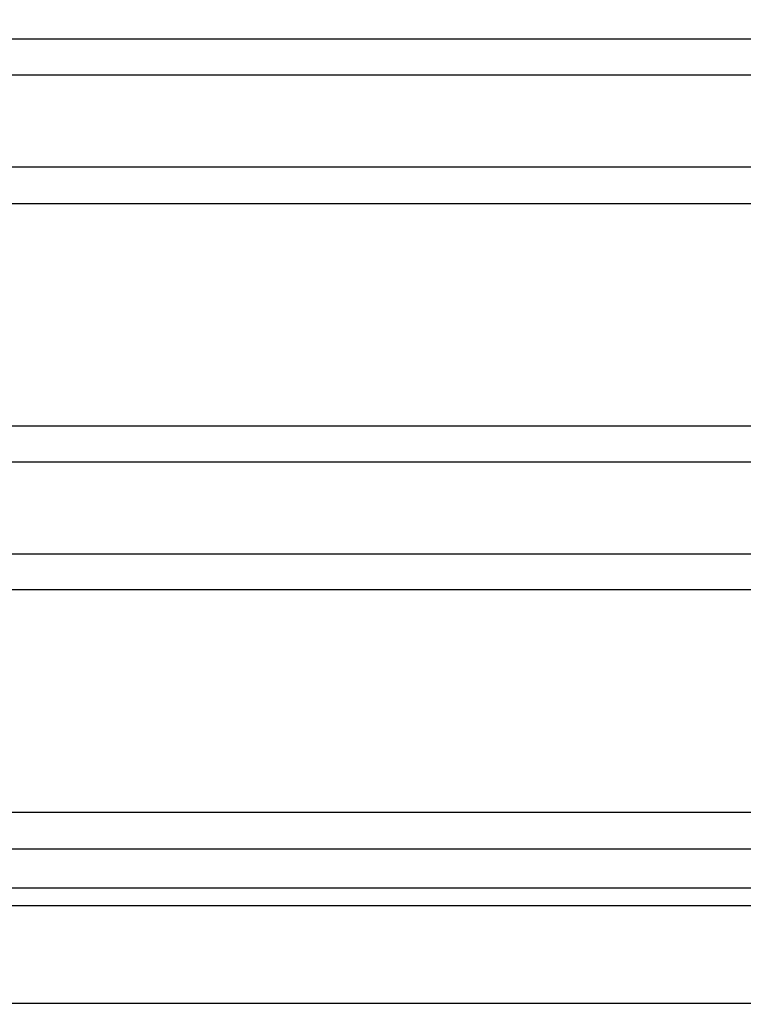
# Model space of a CAD drawing. Header units: inches. Extents: x 0 to 34, y 0 to 22.
# Tile 7 of 152: x 4.698 to 5.437, y 6.884 to 7.89. Entities that reach past the tile are written whole.
import ezdxf

# ---------------------------------------------------------------- set-up
doc = ezdxf.new("R2010")
doc.units = ezdxf.units.IN
doc.header["$LTSCALE"] = 1.87
doc.header["$MEASUREMENT"] = 0
doc.layers.get('0').update_dxf_attribs({"linetype": 'CONTINUOUS'})
doc.layers.add('DIMENSIONS', color=7, linetype='CONTINUOUS')
doc.styles.get("Standard").update_dxf_attribs({"font": 'txt', "width": 0.8})
doc.dimstyles.new('DIMSTYLE_1', dxfattribs={"dimtxt": 0.125, "dimasz": 0.18, "dimexe": 0.18, "dimexo": 0.0625, "dimgap": 0.09, "dimtad": 0, "dimtih": 1, "dimtoh": 1, "dimdec": 3, "dimzin": 4, "dimdsep": 46, "dimtxsty": 'STANDARD', "dimblk": '_FILLED', "dimblk1": '_FILLED', "dimblk2": '_FILLED', "dimcen": 0.09, "dimadec": 0, "dimazin": 0, "dimtp": 0.01, "dimtm": 0.01, "dimtfac": 1, "dimtdec": 3, "dimtofl": 0, "dimtmove": 0, "dimatfit": 3, "dimldrblk": '_FILLED', "dimfxl": 1, "dimtolj": 1, "dimtzin": 4, "dimarcsym": 0})

# ---------------------------------------------------------------- blocks, each defined once
blk = doc.blocks.new('_FILLED')
at = {"color": 0, "linetype": 'BYBLOCK'}
blk.add_solid([(0, 0), (-1, 0.1736), (-1, -0.1736)], dxfattribs=at)
blk = doc.blocks.new('*D2')
at = {"layer": 'DIMENSIONS', "color": 2, "linetype": 'CONTINUOUS'}
for p, q in [((5.6874, 8.5139), (5.6874, 5.7804)), ((3.9529, 6.8788), (3.9529, 5.7804)), ((3.9529, 5.9054), (3.5929, 5.9054)), ((5.6874, 5.9054), (6.0474, 5.9054))]:
    blk.add_line(p, q, dxfattribs=at)
at = {"layer": 'DIMENSIONS', "color": 2, "linetype": 'CONTINUOUS', "xscale": 0.18, "yscale": 0.18, "zscale": 0.18}
blk.add_blockref('_FILLED', (3.9529, 5.9054), dxfattribs=at)
at = {"layer": 'DIMENSIONS', "color": 2, "linetype": 'CONTINUOUS', "xscale": 0.18, "yscale": 0.18, "zscale": 0.18, "rotation": 180}
blk.add_blockref('_FILLED', (5.6874, 5.9054), dxfattribs=at)
at = {"layer": 'DIMENSIONS', "color": 2, "linetype": 'CONTINUOUS', "width": 0.8}
for s, p in [('[', (4.7214, 5.8429)), (']', (5.3214, 5.8429)), ('1.735', (4.0964, 5.8429)), ('44.06', (4.8214, 5.8429))]:
    blk.add_text(s, height=0.125, dxfattribs=at).set_placement(p)

msp = doc.modelspace()

# ---------------------------------------------------------------- linework, layer by layer
at = {"color": 7, "linetype": 'CONTINUOUS'}
for p, q in [((7.3728, 7.8703), (4.002, 7.8703)), ((7.3057, 7.8334), (4.0691, 7.8334)), ((7.3057, 7.7395), (4.0691, 7.7395)), ((4.002, 7.7025), (7.3728, 7.7025)), ((4.4063, 7.4753), (6.9685, 7.4753)), ((4.6589, 7.4384), (6.7159, 7.4384)), ((4.6589, 7.3445), (6.7159, 7.3445)), ((6.9685, 7.3075), (4.4063, 7.3075)), ((7.3728, 7.0803), (4.002, 7.0803)), ((4.0966, 7.0431), (7.2781, 7.0431)), ((4.0966, 7.0031), (7.2781, 7.0031)), ((3.9967, 6.9852), (7.378, 6.9852)), ((4.0966, 6.8853), (7.2781, 6.8853))]:
    msp.add_line(p, q, dxfattribs=at)

# ---------------------------------------------------------------- dimensions: what is measured, and where the dimension line sits
at = {"layer": 'DIMENSIONS', "color": 2, "linetype": 'CONTINUOUS'}
dim = msp.add_linear_dim(base=(5.6873896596, 5.9054287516), p1=(3.9528896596, 6.8788335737), p2=(5.6873896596, 8.5139287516), dimstyle='DIMSTYLE_1', dxfattribs=at)
dim.commit()
dim.dimension.update_dxf_attribs({"geometry": '*D2', "text_midpoint": (4.758901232, 5.9054287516), "dimtype": 160})

doc.saveas('drawing.dxf')
